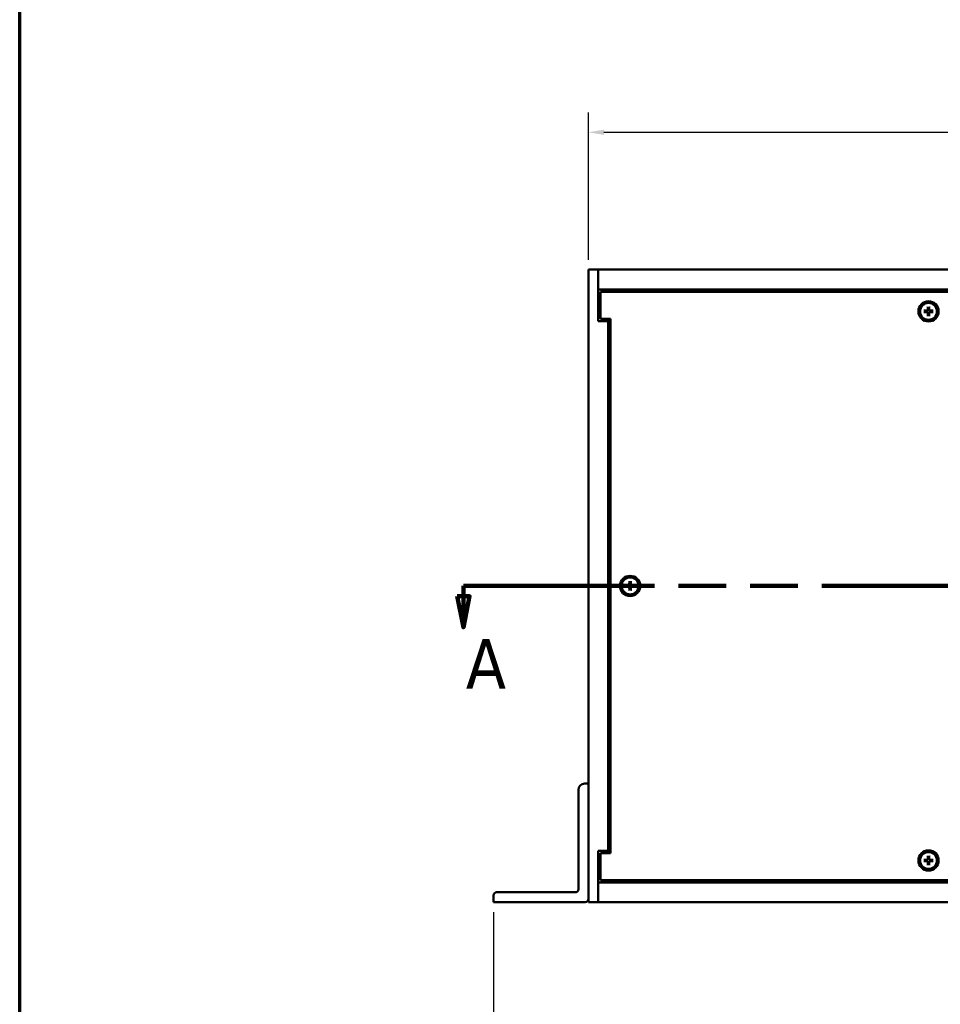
# Model space of a CAD drawing. Header units: millimetres. Extents: x 25 to 1702, y 51 to 1067.
# Tile 2 of 9: x 25 to 321, y 457 to 773. Entities that reach past the tile are written whole.
import ezdxf

# ---------------------------------------------------------------- set-up
doc = ezdxf.new("R2010")
doc.units = ezdxf.units.MM
doc.header["$LTSCALE"] = 2
doc.linetypes.add('DOUBLE_DASH_CHAIN', pattern=[1.2403, 0.6614, -0.0827, 0.1654, -0.0827, 0.1654, -0.0827])
for name, color, linetype, lineweight in [('Border (ANSI)', 7, 'Continuous', 70), ('Dimension (ANSI)', 7, 'Continuous', 25), ('Section Line (ANSI)', 7, 'DOUBLE_DASH_CHAIN', 100), ('Visible (ANSI)', 7, 'Continuous', 50)]:
    doc.layers.add(name, color=color, linetype=linetype, lineweight=lineweight)
doc.styles.add('Label Text (ANSI)', font='tahoma.ttf')
doc.styles.add('Note Text (ANSI)', font='tahoma.ttf')
doc.dimstyles.new('Default - mm (ANSI)', dxfattribs={"dimscale": 2, "dimtxt": 5, "dimasz": 2.5, "dimexe": 3.175, "dimexo": 1.6002, "dimgap": 0.8, "dimtad": 0, "dimtih": 1, "dimtoh": 1, "dimrnd": 1e-08, "dimzin": 0, "dimdsep": 46, "dimtxsty": 'Note Text (ANSI)', "dimcen": 0.09, "dimdle": 10, "dimclrd": 256, "dimclre": 256, "dimclrt": 256, "dimadec": 1, "dimazin": 0, "dimtfac": 0.6096, "dimtofl": 0, "dimtmove": 0, "dimatfit": 3, "dimldrblk": 'Filled-1', "dimfxl": 1, "dimtolj": 1, "dimtzin": 0, "dimlwd": -1, "dimlwe": -1, "dimarcsym": 0})

# ---------------------------------------------------------------- blocks, each defined once
blk = doc.blocks.new('2dTransSection0')
at = {"layer": 'Section Line (ANSI)', "linetype": 'DOUBLE_DASH_CHAIN', "ltscale": 23.192327}
blk.add_line((83.94, 295.76), (329.33, 295.76), dxfattribs=at)
at = {"layer": 'Section Line (ANSI)', "linetype": 'Continuous'}
for p, q in [((83.94, 295.76), (99.21, 295.76)), ((83.94, 295.76), (83.94, 294.09)), ((82.94, 294.09), (83.94, 289.09)), ((84.94, 294.09), (82.94, 294.09)), ((83.94, 294.09), (83.94, 289.09)), ((83.94, 289.09), (84.94, 294.09))]:
    blk.add_line(p, q, dxfattribs=at)
at = {"layer": 'Section Line (ANSI)', "linetype": 'Continuous', "flags": 128}
blk.add_lwpolyline([(82.94, 294.09), (83.94, 289.09), (84.94, 294.09), (82.94, 294.09)], dxfattribs=at)
at = {"layer": 'Section Line (ANSI)'}
blk.add_solid([(82.94, 294.09), (83.94, 289.09), (84.94, 294.09), (82.94, 294.09)], dxfattribs=at)
at = {"layer": 'Section Line (ANSI)', "insert": (84.33, 279.25), "char_height": 8, "attachment_point": 7, "style": 'Label Text (ANSI)'}
blk.add_mtext('A', dxfattribs=at)
blk = doc.blocks.new('*D11')
at = {"layer": 'Defpoints', "color": 0, "transparency": 16777216}
for p in [(177.53, 489.92), (660.14, 489.92), (660.14, 436.09)]:
    blk.add_point(p, dxfattribs=at)
at = {"layer": 'Dimension (ANSI)', "transparency": 16777216}
for p, q in [((177.53, 486.72), (177.53, 429.74)), ((660.14, 486.72), (660.14, 429.74)), ((182.53, 436.09), (444.85, 436.09)), ((655.14, 436.09), (520.59, 436.09))]:
    blk.add_line(p, q, dxfattribs=at)
for points in [[(182.53, 436.93), (182.53, 435.26), (177.53, 436.09)], [(655.14, 436.93), (655.14, 435.26), (660.14, 436.09)]]:
    blk.add_solid(points, dxfattribs=at)
at = {"layer": 'Dimension (ANSI)', "transparency": 16777216, "char_height": 10, "attachment_point": 5, "style": 'Note Text (ANSI)'}
for s, insert in [('\\A1; 482.61 mm', (482.72, 442.92)), ('\\A1;[19.000 in]', (482.72, 427.95))]:
    blk.add_mtext(s, dxfattribs=dict(at, insert=insert))
blk = doc.blocks.new('Filled-1')
at = {"color": 0}
for p, q in [((0, 0), (-1, 0.333)), ((-1, 0.333), (-1, -0.333)), ((-1, 0), (0, 0)), ((-1, -0.333), (0, 0))]:
    blk.add_line(p, q, dxfattribs=at)
at = {"color": 0, "flags": 128}
blk.add_lwpolyline([(-1, -0.333), (0, 0), (-1, 0.333), (-1, -0.333)], dxfattribs=at)
at = {"color": 0}
blk.add_solid([(-1, -0.333), (0, 0), (-1, 0.333), (-1, -0.333)], dxfattribs=at)
blk = doc.blocks.new('Borders Default Border')
at = {"layer": 'Border (ANSI)', "flags": 128}
blk.add_lwpolyline([(12.7, 25.4), (12.7, 533.4), (850.9, 533.4), (850.9, 25.4), (12.7, 25.4)], dxfattribs=at)
blk = doc.blocks.new('*D17')
at = {"layer": 'Defpoints', "color": 0, "transparency": 16777216}
for p in [(629.66, 737.25), (208.01, 693.12), (629.66, 693.12)]:
    blk.add_point(p, dxfattribs=at)
at = {"layer": 'Dimension (ANSI)', "transparency": 16777216}
for p, q in [((208.01, 696.32), (208.01, 743.6)), ((629.66, 696.32), (629.66, 743.6)), ((213.01, 737.25), (452.13, 737.25)), ((624.66, 737.25), (527.88, 737.25))]:
    blk.add_line(p, q, dxfattribs=at)
for points in [[(213.01, 738.09), (213.01, 736.42), (208.01, 737.25)], [(624.66, 738.09), (624.66, 736.42), (629.66, 737.25)]]:
    blk.add_solid(points, dxfattribs=at)
at = {"layer": 'Dimension (ANSI)', "transparency": 16777216, "char_height": 10, "attachment_point": 5, "style": 'Note Text (ANSI)'}
for s, insert in [('\\A1; 421.65 mm', (490.01, 744.06)), ('\\A1;[16.600 in]', (490.01, 729.11))]:
    blk.add_mtext(s, dxfattribs=dict(at, insert=insert))

msp = doc.modelspace()

# ---------------------------------------------------------------- linework, layer by layer
at = {"layer": 'Visible (ANSI)'}
for p, q in [((211.181, 693.119), (208.006, 693.119)), ((208.006, 693.119), (208.006, 489.919)), ((211.181, 676.619), (211.181, 693.119)), ((211.181, 693.119), (626.481, 693.119)), ((211.181, 686.769), (211.181, 693.119)), ((626.481, 686.769), (211.181, 686.769)), ((211.931, 685.499), (211.181, 685.499)), ((625.731, 686.019), (211.931, 686.019)), ((211.931, 686.019), (211.931, 677.369)), ((317.004, 681.219), (316.979, 680.164)), ((317.011, 680.414), (317.007, 680.163)), ((317.456, 680.163), (317.452, 680.414)), ((317.458, 681.219), (317.483, 680.164)), ((211.931, 677.369), (215.106, 677.369)), ((215.106, 677.369), (215.106, 505.669)), ((315.731, 679.946), (316.787, 679.971)), ((315.731, 679.492), (316.787, 679.467)), ((316.787, 679.943), (316.536, 679.94)), ((316.536, 679.498), (316.787, 679.495)), ((317.004, 678.219), (316.979, 679.274)), ((317.007, 679.275), (317.011, 679.024)), ((317.452, 679.024), (317.456, 679.275)), ((317.458, 678.219), (317.483, 679.274)), ((317.926, 679.94), (317.675, 679.943)), ((317.675, 679.495), (317.926, 679.498)), ((318.731, 679.946), (317.676, 679.971)), ((318.731, 679.492), (317.676, 679.467)), ((214.356, 676.619), (211.181, 676.619)), ((215.106, 676.619), (214.356, 676.619)), ((214.356, 506.419), (214.356, 676.619)), ((219.906, 591.746), (220.962, 591.771)), ((220.962, 591.743), (220.711, 591.74)), ((221.179, 593.019), (221.154, 591.964)), ((221.186, 592.214), (221.182, 591.963)), ((221.631, 591.963), (221.627, 592.214)), ((221.633, 593.019), (221.658, 591.964)), ((222.101, 591.74), (221.85, 591.743)), ((222.906, 591.746), (221.851, 591.771)), ((219.906, 591.292), (220.962, 591.267)), ((220.711, 591.298), (220.962, 591.295)), ((221.179, 590.019), (221.154, 591.074)), ((221.182, 591.075), (221.186, 590.824)), ((221.627, 590.824), (221.631, 591.075)), ((221.633, 590.019), (221.658, 591.074)), ((221.85, 591.295), (222.101, 591.298)), ((222.906, 591.292), (221.851, 591.267)), ((204.831, 526.019), (204.831, 494.094)), ((208.006, 528.019), (206.831, 528.019)), ((211.181, 506.419), (211.181, 489.919)), ((214.356, 506.419), (211.181, 506.419)), ((215.106, 506.419), (214.356, 506.419)), ((211.931, 505.669), (211.931, 497.019)), ((215.106, 505.669), (211.931, 505.669)), ((315.731, 503.546), (316.787, 503.571)), ((315.731, 503.092), (316.787, 503.067)), ((316.787, 503.543), (316.536, 503.54)), ((316.536, 503.098), (316.787, 503.095)), ((317.004, 504.819), (316.979, 503.764)), ((317.011, 504.014), (317.007, 503.763)), ((317.456, 503.763), (317.452, 504.014)), ((317.458, 504.819), (317.483, 503.764)), ((317.926, 503.54), (317.675, 503.543)), ((317.675, 503.095), (317.926, 503.098)), ((318.731, 503.546), (317.676, 503.571)), ((318.731, 503.092), (317.676, 503.067)), ((317.004, 501.819), (316.979, 502.874)), ((317.007, 502.875), (317.011, 502.624)), ((317.452, 502.624), (317.456, 502.875)), ((317.458, 501.819), (317.483, 502.874)), ((211.181, 497.539), (211.931, 497.539)), ((211.931, 497.019), (625.731, 497.019)), ((211.181, 496.269), (626.481, 496.269)), ((177.526, 492.094), (177.526, 489.919)), ((203.831, 493.094), (178.526, 493.094)), ((177.526, 489.919), (207.006, 489.919)), ((211.181, 489.919), (208.006, 489.919)), ((626.481, 489.919), (211.181, 489.919))]:
    msp.add_line(p, q, dxfattribs=at)
at = {"layer": 'Visible (ANSI)', "flags": 128}
for points in [[(317.007, 680.163), (317.006, 680.149), (317.005, 680.136), (317.003, 680.123), (316.999, 680.109), (316.995, 680.096), (316.99, 680.082), (316.984, 680.069), (316.977, 680.056), (316.97, 680.043), (316.961, 680.031), (316.952, 680.019), (316.942, 680.009), (316.931, 679.999), (316.92, 679.989), (316.907, 679.981), (316.895, 679.973), (316.881, 679.966), (316.868, 679.96), (316.854, 679.955), (316.841, 679.951), (316.828, 679.948), (316.815, 679.946), (316.801, 679.944), (316.787, 679.943)], [(317.003, 681.136), (317.003, 681.138), (317.003, 681.14), (317.003, 681.143), (317.003, 681.145), (317.003, 681.148), (317.003, 681.151), (317.003, 681.154), (317.003, 681.157), (317.003, 681.16), (317.003, 681.163), (317.003, 681.167), (317.003, 681.171), (317.003, 681.174), (317.003, 681.178), (317.003, 681.182), (317.003, 681.186), (317.003, 681.19), (317.003, 681.194), (317.004, 681.198), (317.004, 681.202), (317.004, 681.206), (317.004, 681.211), (317.004, 681.215), (317.004, 681.219)], [(317.003, 681.136), (317.003, 681.094), (317.004, 681.054), (317.004, 681.015), (317.005, 680.978), (317.005, 680.941), (317.005, 680.906), (317.006, 680.871), (317.006, 680.838), (317.007, 680.806), (317.007, 680.774), (317.007, 680.744), (317.008, 680.714), (317.008, 680.686), (317.008, 680.658), (317.008, 680.63), (317.009, 680.604), (317.009, 680.578), (317.009, 680.553), (317.009, 680.528), (317.01, 680.504), (317.01, 680.481), (317.01, 680.458), (317.01, 680.436), (317.011, 680.414)], [(317.452, 680.414), (317.452, 680.436), (317.452, 680.458), (317.452, 680.481), (317.453, 680.504), (317.453, 680.528), (317.453, 680.553), (317.453, 680.578), (317.454, 680.604), (317.454, 680.63), (317.454, 680.658), (317.455, 680.686), (317.455, 680.714), (317.455, 680.744), (317.456, 680.774), (317.456, 680.806), (317.456, 680.838), (317.457, 680.871), (317.457, 680.906), (317.457, 680.941), (317.458, 680.978), (317.458, 681.015), (317.459, 681.054), (317.459, 681.094), (317.46, 681.136)], [(317.675, 679.943), (317.662, 679.944), (317.648, 679.946), (317.635, 679.948), (317.622, 679.951), (317.608, 679.955), (317.595, 679.96), (317.581, 679.966), (317.568, 679.973), (317.555, 679.981), (317.543, 679.989), (317.531, 679.999), (317.521, 680.009), (317.511, 680.019), (317.502, 680.031), (317.493, 680.043), (317.485, 680.056), (317.478, 680.069), (317.472, 680.082), (317.467, 680.096), (317.463, 680.109), (317.46, 680.123), (317.458, 680.136), (317.456, 680.149), (317.456, 680.163)], [(317.458, 681.219), (317.459, 681.215), (317.459, 681.211), (317.459, 681.206), (317.459, 681.202), (317.459, 681.198), (317.459, 681.194), (317.459, 681.19), (317.459, 681.186), (317.459, 681.182), (317.459, 681.178), (317.459, 681.174), (317.459, 681.171), (317.459, 681.167), (317.459, 681.163), (317.46, 681.16), (317.46, 681.157), (317.46, 681.154), (317.46, 681.151), (317.46, 681.148), (317.46, 681.145), (317.46, 681.143), (317.46, 681.14), (317.46, 681.138), (317.46, 681.136)], [(315.731, 679.946), (315.735, 679.946), (315.74, 679.946), (315.744, 679.947), (315.748, 679.947), (315.752, 679.947), (315.757, 679.947), (315.761, 679.947), (315.765, 679.947), (315.768, 679.947), (315.772, 679.947), (315.776, 679.947), (315.78, 679.947), (315.783, 679.947), (315.787, 679.947), (315.79, 679.947), (315.794, 679.947), (315.797, 679.947), (315.799, 679.947), (315.802, 679.947), (315.805, 679.947), (315.808, 679.947), (315.81, 679.947), (315.812, 679.947), (315.814, 679.947)], [(315.814, 679.491), (315.812, 679.491), (315.81, 679.491), (315.808, 679.491), (315.805, 679.491), (315.802, 679.491), (315.799, 679.491), (315.797, 679.491), (315.794, 679.491), (315.79, 679.491), (315.787, 679.491), (315.783, 679.491), (315.78, 679.491), (315.776, 679.491), (315.772, 679.491), (315.768, 679.491), (315.765, 679.491), (315.761, 679.491), (315.757, 679.491), (315.752, 679.491), (315.748, 679.491), (315.744, 679.492), (315.74, 679.492), (315.735, 679.492), (315.731, 679.492)], [(316.536, 679.94), (316.514, 679.94), (316.492, 679.94), (316.469, 679.94), (316.446, 679.941), (316.422, 679.941), (316.397, 679.941), (316.372, 679.941), (316.346, 679.942), (316.32, 679.942), (316.293, 679.942), (316.265, 679.942), (316.236, 679.943), (316.206, 679.943), (316.176, 679.943), (316.144, 679.944), (316.112, 679.944), (316.079, 679.944), (316.045, 679.945), (316.009, 679.945), (315.973, 679.946), (315.935, 679.946), (315.896, 679.946), (315.856, 679.947), (315.814, 679.947)], [(315.814, 679.491), (315.856, 679.491), (315.896, 679.492), (315.935, 679.492), (315.973, 679.492), (316.009, 679.493), (316.045, 679.493), (316.079, 679.494), (316.112, 679.494), (316.144, 679.494), (316.176, 679.495), (316.206, 679.495), (316.236, 679.495), (316.265, 679.496), (316.293, 679.496), (316.32, 679.496), (316.346, 679.497), (316.372, 679.497), (316.397, 679.497), (316.422, 679.497), (316.446, 679.498), (316.469, 679.498), (316.492, 679.498), (316.514, 679.498), (316.536, 679.498)], [(316.787, 679.495), (316.801, 679.494), (316.815, 679.493), (316.828, 679.49), (316.841, 679.487), (316.854, 679.483), (316.868, 679.478), (316.881, 679.472), (316.895, 679.465), (316.907, 679.457), (316.92, 679.449), (316.931, 679.439), (316.942, 679.429), (316.952, 679.419), (316.961, 679.407), (316.97, 679.395), (316.977, 679.382), (316.984, 679.369), (316.99, 679.356), (316.995, 679.342), (316.999, 679.329), (317.003, 679.316), (317.005, 679.302), (317.006, 679.289), (317.007, 679.275)], [(317.011, 679.024), (317.01, 679.002), (317.01, 678.98), (317.01, 678.957), (317.01, 678.934), (317.009, 678.91), (317.009, 678.885), (317.009, 678.86), (317.009, 678.834), (317.008, 678.808), (317.008, 678.78), (317.008, 678.752), (317.008, 678.724), (317.007, 678.694), (317.007, 678.664), (317.007, 678.632), (317.006, 678.6), (317.006, 678.567), (317.005, 678.532), (317.005, 678.497), (317.005, 678.461), (317.004, 678.423), (317.004, 678.384), (317.003, 678.344), (317.003, 678.302)], [(317.004, 678.219), (317.004, 678.223), (317.004, 678.227), (317.004, 678.232), (317.004, 678.236), (317.004, 678.24), (317.003, 678.244), (317.003, 678.249), (317.003, 678.253), (317.003, 678.256), (317.003, 678.26), (317.003, 678.264), (317.003, 678.268), (317.003, 678.271), (317.003, 678.275), (317.003, 678.278), (317.003, 678.281), (317.003, 678.284), (317.003, 678.287), (317.003, 678.29), (317.003, 678.293), (317.003, 678.295), (317.003, 678.298), (317.003, 678.3), (317.003, 678.302)], [(317.46, 678.302), (317.459, 678.344), (317.459, 678.384), (317.458, 678.423), (317.458, 678.461), (317.457, 678.497), (317.457, 678.532), (317.457, 678.567), (317.456, 678.6), (317.456, 678.632), (317.456, 678.664), (317.455, 678.694), (317.455, 678.724), (317.455, 678.752), (317.454, 678.78), (317.454, 678.808), (317.454, 678.834), (317.453, 678.86), (317.453, 678.885), (317.453, 678.91), (317.453, 678.934), (317.452, 678.957), (317.452, 678.98), (317.452, 679.002), (317.452, 679.024)], [(317.456, 679.275), (317.456, 679.289), (317.458, 679.302), (317.46, 679.316), (317.463, 679.329), (317.467, 679.342), (317.472, 679.356), (317.478, 679.369), (317.485, 679.382), (317.493, 679.395), (317.502, 679.407), (317.511, 679.419), (317.521, 679.429), (317.531, 679.439), (317.543, 679.449), (317.555, 679.457), (317.568, 679.465), (317.581, 679.472), (317.595, 679.478), (317.608, 679.483), (317.622, 679.487), (317.635, 679.49), (317.648, 679.493), (317.662, 679.494), (317.675, 679.495)], [(317.46, 678.302), (317.46, 678.3), (317.46, 678.298), (317.46, 678.295), (317.46, 678.293), (317.46, 678.29), (317.46, 678.287), (317.46, 678.284), (317.46, 678.281), (317.46, 678.278), (317.459, 678.275), (317.459, 678.271), (317.459, 678.268), (317.459, 678.264), (317.459, 678.26), (317.459, 678.256), (317.459, 678.253), (317.459, 678.249), (317.459, 678.244), (317.459, 678.24), (317.459, 678.236), (317.459, 678.232), (317.459, 678.227), (317.459, 678.223), (317.458, 678.219)], [(318.648, 679.947), (318.607, 679.947), (318.566, 679.946), (318.527, 679.946), (318.49, 679.946), (318.453, 679.945), (318.418, 679.945), (318.384, 679.944), (318.35, 679.944), (318.318, 679.944), (318.287, 679.943), (318.256, 679.943), (318.227, 679.943), (318.198, 679.942), (318.17, 679.942), (318.143, 679.942), (318.116, 679.942), (318.09, 679.941), (318.065, 679.941), (318.041, 679.941), (318.017, 679.941), (317.993, 679.94), (317.97, 679.94), (317.948, 679.94), (317.926, 679.94)], [(317.926, 679.498), (317.948, 679.498), (317.97, 679.498), (317.993, 679.498), (318.017, 679.498), (318.041, 679.497), (318.065, 679.497), (318.09, 679.497), (318.116, 679.497), (318.143, 679.496), (318.17, 679.496), (318.198, 679.496), (318.227, 679.495), (318.256, 679.495), (318.287, 679.495), (318.318, 679.494), (318.35, 679.494), (318.384, 679.494), (318.418, 679.493), (318.453, 679.493), (318.49, 679.492), (318.527, 679.492), (318.566, 679.492), (318.607, 679.491), (318.648, 679.491)], [(318.648, 679.947), (318.65, 679.947), (318.653, 679.947), (318.655, 679.947), (318.658, 679.947), (318.66, 679.947), (318.663, 679.947), (318.666, 679.947), (318.669, 679.947), (318.672, 679.947), (318.676, 679.947), (318.679, 679.947), (318.683, 679.947), (318.687, 679.947), (318.69, 679.947), (318.694, 679.947), (318.698, 679.947), (318.702, 679.947), (318.706, 679.947), (318.71, 679.947), (318.714, 679.947), (318.719, 679.947), (318.723, 679.946), (318.727, 679.946), (318.731, 679.946)], [(318.731, 679.492), (318.727, 679.492), (318.723, 679.492), (318.719, 679.492), (318.714, 679.491), (318.71, 679.491), (318.706, 679.491), (318.702, 679.491), (318.698, 679.491), (318.694, 679.491), (318.69, 679.491), (318.687, 679.491), (318.683, 679.491), (318.679, 679.491), (318.676, 679.491), (318.672, 679.491), (318.669, 679.491), (318.666, 679.491), (318.663, 679.491), (318.66, 679.491), (318.658, 679.491), (318.655, 679.491), (318.653, 679.491), (318.65, 679.491), (318.648, 679.491)], [(219.906, 591.746), (219.91, 591.746), (219.915, 591.746), (219.919, 591.747), (219.923, 591.747), (219.927, 591.747), (219.932, 591.747), (219.936, 591.747), (219.94, 591.747), (219.943, 591.747), (219.947, 591.747), (219.951, 591.747), (219.955, 591.747), (219.958, 591.747), (219.962, 591.747), (219.965, 591.747), (219.969, 591.747), (219.972, 591.747), (219.974, 591.747), (219.977, 591.747), (219.98, 591.747), (219.983, 591.747), (219.985, 591.747), (219.987, 591.747), (219.989, 591.747)], [(220.711, 591.74), (220.689, 591.74), (220.667, 591.74), (220.644, 591.74), (220.621, 591.741), (220.597, 591.741), (220.572, 591.741), (220.547, 591.741), (220.521, 591.742), (220.495, 591.742), (220.468, 591.742), (220.44, 591.742), (220.411, 591.743), (220.381, 591.743), (220.351, 591.743), (220.319, 591.744), (220.287, 591.744), (220.254, 591.744), (220.22, 591.745), (220.184, 591.745), (220.148, 591.746), (220.11, 591.746), (220.071, 591.746), (220.031, 591.747), (219.989, 591.747)], [(221.182, 591.963), (221.181, 591.949), (221.18, 591.936), (221.178, 591.923), (221.174, 591.909), (221.17, 591.896), (221.165, 591.882), (221.159, 591.869), (221.152, 591.856), (221.145, 591.843), (221.136, 591.831), (221.127, 591.819), (221.117, 591.809), (221.106, 591.799), (221.095, 591.789), (221.082, 591.781), (221.07, 591.773), (221.056, 591.766), (221.043, 591.76), (221.029, 591.755), (221.016, 591.751), (221.003, 591.748), (220.99, 591.746), (220.976, 591.744), (220.962, 591.743)], [(221.178, 592.936), (221.178, 592.938), (221.178, 592.94), (221.178, 592.943), (221.178, 592.945), (221.178, 592.948), (221.178, 592.951), (221.178, 592.954), (221.178, 592.957), (221.178, 592.96), (221.178, 592.963), (221.178, 592.967), (221.178, 592.971), (221.178, 592.974), (221.178, 592.978), (221.178, 592.982), (221.178, 592.986), (221.178, 592.99), (221.178, 592.994), (221.179, 592.998), (221.179, 593.002), (221.179, 593.006), (221.179, 593.011), (221.179, 593.015), (221.179, 593.019)], [(221.178, 592.936), (221.178, 592.894), (221.179, 592.854), (221.179, 592.815), (221.18, 592.778), (221.18, 592.741), (221.18, 592.706), (221.181, 592.671), (221.181, 592.638), (221.182, 592.606), (221.182, 592.574), (221.182, 592.544), (221.183, 592.514), (221.183, 592.486), (221.183, 592.458), (221.183, 592.43), (221.184, 592.404), (221.184, 592.378), (221.184, 592.353), (221.184, 592.328), (221.185, 592.304), (221.185, 592.281), (221.185, 592.258), (221.185, 592.236), (221.186, 592.214)], [(221.627, 592.214), (221.627, 592.236), (221.627, 592.258), (221.627, 592.281), (221.628, 592.304), (221.628, 592.328), (221.628, 592.353), (221.628, 592.378), (221.629, 592.404), (221.629, 592.43), (221.629, 592.458), (221.63, 592.486), (221.63, 592.514), (221.63, 592.544), (221.631, 592.574), (221.631, 592.606), (221.631, 592.638), (221.632, 592.671), (221.632, 592.706), (221.632, 592.741), (221.633, 592.778), (221.633, 592.815), (221.634, 592.854), (221.634, 592.894), (221.635, 592.936)], [(221.85, 591.743), (221.837, 591.744), (221.823, 591.746), (221.81, 591.748), (221.797, 591.751), (221.783, 591.755), (221.77, 591.76), (221.756, 591.766), (221.743, 591.773), (221.73, 591.781), (221.718, 591.789), (221.706, 591.799), (221.696, 591.809), (221.686, 591.819), (221.677, 591.831), (221.668, 591.843), (221.66, 591.856), (221.653, 591.869), (221.647, 591.882), (221.642, 591.896), (221.638, 591.909), (221.635, 591.923), (221.633, 591.936), (221.631, 591.949), (221.631, 591.963)], [(221.633, 593.019), (221.634, 593.015), (221.634, 593.011), (221.634, 593.006), (221.634, 593.002), (221.634, 592.998), (221.634, 592.994), (221.634, 592.99), (221.634, 592.986), (221.634, 592.982), (221.634, 592.978), (221.634, 592.974), (221.634, 592.971), (221.634, 592.967), (221.634, 592.963), (221.635, 592.96), (221.635, 592.957), (221.635, 592.954), (221.635, 592.951), (221.635, 592.948), (221.635, 592.945), (221.635, 592.943), (221.635, 592.94), (221.635, 592.938), (221.635, 592.936)], [(222.823, 591.747), (222.782, 591.747), (222.741, 591.746), (222.702, 591.746), (222.665, 591.746), (222.628, 591.745), (222.593, 591.745), (222.559, 591.744), (222.525, 591.744), (222.493, 591.744), (222.462, 591.743), (222.431, 591.743), (222.402, 591.743), (222.373, 591.742), (222.345, 591.742), (222.318, 591.742), (222.291, 591.742), (222.265, 591.741), (222.24, 591.741), (222.216, 591.741), (222.192, 591.741), (222.168, 591.74), (222.145, 591.74), (222.123, 591.74), (222.101, 591.74)], [(222.823, 591.747), (222.825, 591.747), (222.828, 591.747), (222.83, 591.747), (222.833, 591.747), (222.835, 591.747), (222.838, 591.747), (222.841, 591.747), (222.844, 591.747), (222.847, 591.747), (222.851, 591.747), (222.854, 591.747), (222.858, 591.747), (222.862, 591.747), (222.865, 591.747), (222.869, 591.747), (222.873, 591.747), (222.877, 591.747), (222.881, 591.747), (222.885, 591.747), (222.889, 591.747), (222.894, 591.747), (222.898, 591.746), (222.902, 591.746), (222.906, 591.746)], [(219.989, 591.291), (219.987, 591.291), (219.985, 591.291), (219.983, 591.291), (219.98, 591.291), (219.977, 591.291), (219.974, 591.291), (219.972, 591.291), (219.969, 591.291), (219.965, 591.291), (219.962, 591.291), (219.958, 591.291), (219.955, 591.291), (219.951, 591.291), (219.947, 591.291), (219.943, 591.291), (219.94, 591.291), (219.936, 591.291), (219.932, 591.291), (219.927, 591.291), (219.923, 591.291), (219.919, 591.292), (219.915, 591.292), (219.91, 591.292), (219.906, 591.292)], [(219.989, 591.291), (220.031, 591.291), (220.071, 591.292), (220.11, 591.292), (220.148, 591.292), (220.184, 591.293), (220.22, 591.293), (220.254, 591.294), (220.287, 591.294), (220.319, 591.294), (220.351, 591.295), (220.381, 591.295), (220.411, 591.295), (220.44, 591.296), (220.468, 591.296), (220.495, 591.296), (220.521, 591.297), (220.547, 591.297), (220.572, 591.297), (220.597, 591.297), (220.621, 591.298), (220.644, 591.298), (220.667, 591.298), (220.689, 591.298), (220.711, 591.298)], [(220.962, 591.295), (220.976, 591.294), (220.99, 591.293), (221.003, 591.29), (221.016, 591.287), (221.029, 591.283), (221.043, 591.278), (221.056, 591.272), (221.07, 591.265), (221.082, 591.257), (221.095, 591.249), (221.106, 591.239), (221.117, 591.229), (221.127, 591.219), (221.136, 591.207), (221.145, 591.195), (221.152, 591.182), (221.159, 591.169), (221.165, 591.156), (221.17, 591.142), (221.174, 591.129), (221.178, 591.116), (221.18, 591.102), (221.181, 591.089), (221.182, 591.075)], [(221.186, 590.824), (221.185, 590.802), (221.185, 590.78), (221.185, 590.757), (221.185, 590.734), (221.184, 590.71), (221.184, 590.685), (221.184, 590.66), (221.184, 590.634), (221.183, 590.608), (221.183, 590.58), (221.183, 590.552), (221.183, 590.524), (221.182, 590.494), (221.182, 590.464), (221.182, 590.432), (221.181, 590.4), (221.181, 590.367), (221.18, 590.332), (221.18, 590.297), (221.18, 590.261), (221.179, 590.223), (221.179, 590.184), (221.178, 590.144), (221.178, 590.102)], [(221.179, 590.019), (221.179, 590.023), (221.179, 590.027), (221.179, 590.032), (221.179, 590.036), (221.179, 590.04), (221.178, 590.044), (221.178, 590.049), (221.178, 590.053), (221.178, 590.056), (221.178, 590.06), (221.178, 590.064), (221.178, 590.068), (221.178, 590.071), (221.178, 590.075), (221.178, 590.078), (221.178, 590.081), (221.178, 590.084), (221.178, 590.087), (221.178, 590.09), (221.178, 590.093), (221.178, 590.095), (221.178, 590.098), (221.178, 590.1), (221.178, 590.102)], [(221.635, 590.102), (221.634, 590.144), (221.634, 590.184), (221.633, 590.223), (221.633, 590.261), (221.632, 590.297), (221.632, 590.332), (221.632, 590.367), (221.631, 590.4), (221.631, 590.432), (221.631, 590.464), (221.63, 590.494), (221.63, 590.524), (221.63, 590.552), (221.629, 590.58), (221.629, 590.608), (221.629, 590.634), (221.628, 590.66), (221.628, 590.685), (221.628, 590.71), (221.628, 590.734), (221.627, 590.757), (221.627, 590.78), (221.627, 590.802), (221.627, 590.824)], [(221.631, 591.075), (221.631, 591.089), (221.633, 591.102), (221.635, 591.116), (221.638, 591.129), (221.642, 591.142), (221.647, 591.156), (221.653, 591.169), (221.66, 591.182), (221.668, 591.195), (221.677, 591.207), (221.686, 591.219), (221.696, 591.229), (221.706, 591.239), (221.718, 591.249), (221.73, 591.257), (221.743, 591.265), (221.756, 591.272), (221.77, 591.278), (221.783, 591.283), (221.797, 591.287), (221.81, 591.29), (221.823, 591.293), (221.837, 591.294), (221.85, 591.295)], [(221.635, 590.102), (221.635, 590.1), (221.635, 590.098), (221.635, 590.095), (221.635, 590.093), (221.635, 590.09), (221.635, 590.087), (221.635, 590.084), (221.635, 590.081), (221.635, 590.078), (221.634, 590.075), (221.634, 590.071), (221.634, 590.068), (221.634, 590.064), (221.634, 590.06), (221.634, 590.056), (221.634, 590.053), (221.634, 590.049), (221.634, 590.044), (221.634, 590.04), (221.634, 590.036), (221.634, 590.032), (221.634, 590.027), (221.634, 590.023), (221.633, 590.019)], [(222.101, 591.298), (222.123, 591.298), (222.145, 591.298), (222.168, 591.298), (222.192, 591.298), (222.216, 591.297), (222.24, 591.297), (222.265, 591.297), (222.291, 591.297), (222.318, 591.296), (222.345, 591.296), (222.373, 591.296), (222.402, 591.295), (222.431, 591.295), (222.462, 591.295), (222.493, 591.294), (222.525, 591.294), (222.559, 591.294), (222.593, 591.293), (222.628, 591.293), (222.665, 591.292), (222.702, 591.292), (222.741, 591.292), (222.782, 591.291), (222.823, 591.291)], [(222.906, 591.292), (222.902, 591.292), (222.898, 591.292), (222.894, 591.292), (222.889, 591.291), (222.885, 591.291), (222.881, 591.291), (222.877, 591.291), (222.873, 591.291), (222.869, 591.291), (222.865, 591.291), (222.862, 591.291), (222.858, 591.291), (222.854, 591.291), (222.851, 591.291), (222.847, 591.291), (222.844, 591.291), (222.841, 591.291), (222.838, 591.291), (222.835, 591.291), (222.833, 591.291), (222.83, 591.291), (222.828, 591.291), (222.825, 591.291), (222.823, 591.291)], [(315.731, 503.546), (315.735, 503.546), (315.74, 503.546), (315.744, 503.547), (315.748, 503.547), (315.752, 503.547), (315.757, 503.547), (315.761, 503.547), (315.765, 503.547), (315.768, 503.547), (315.772, 503.547), (315.776, 503.547), (315.78, 503.547), (315.783, 503.547), (315.787, 503.547), (315.79, 503.547), (315.794, 503.547), (315.797, 503.547), (315.799, 503.547), (315.802, 503.547), (315.805, 503.547), (315.808, 503.547), (315.81, 503.547), (315.812, 503.547), (315.814, 503.547)], [(315.814, 503.091), (315.812, 503.091), (315.81, 503.091), (315.808, 503.091), (315.805, 503.091), (315.802, 503.091), (315.799, 503.091), (315.797, 503.091), (315.794, 503.091), (315.79, 503.091), (315.787, 503.091), (315.783, 503.091), (315.78, 503.091), (315.776, 503.091), (315.772, 503.091), (315.768, 503.091), (315.765, 503.091), (315.761, 503.091), (315.757, 503.091), (315.752, 503.091), (315.748, 503.091), (315.744, 503.092), (315.74, 503.092), (315.735, 503.092), (315.731, 503.092)], [(316.536, 503.54), (316.514, 503.54), (316.492, 503.54), (316.469, 503.54), (316.446, 503.541), (316.422, 503.541), (316.397, 503.541), (316.372, 503.541), (316.346, 503.542), (316.32, 503.542), (316.293, 503.542), (316.265, 503.542), (316.236, 503.543), (316.206, 503.543), (316.176, 503.543), (316.144, 503.544), (316.112, 503.544), (316.079, 503.544), (316.045, 503.545), (316.009, 503.545), (315.973, 503.546), (315.935, 503.546), (315.896, 503.546), (315.856, 503.547), (315.814, 503.547)], [(315.814, 503.091), (315.856, 503.091), (315.896, 503.092), (315.935, 503.092), (315.973, 503.092), (316.009, 503.093), (316.045, 503.093), (316.079, 503.094), (316.112, 503.094), (316.144, 503.094), (316.176, 503.095), (316.206, 503.095), (316.236, 503.095), (316.265, 503.096), (316.293, 503.096), (316.32, 503.096), (316.346, 503.097), (316.372, 503.097), (316.397, 503.097), (316.422, 503.097), (316.446, 503.098), (316.469, 503.098), (316.492, 503.098), (316.514, 503.098), (316.536, 503.098)], [(317.007, 503.763), (317.006, 503.749), (317.005, 503.736), (317.003, 503.723), (316.999, 503.709), (316.995, 503.696), (316.99, 503.682), (316.984, 503.669), (316.977, 503.656), (316.97, 503.643), (316.961, 503.631), (316.952, 503.619), (316.942, 503.609), (316.931, 503.599), (316.92, 503.589), (316.907, 503.581), (316.895, 503.573), (316.881, 503.566), (316.868, 503.56), (316.854, 503.555), (316.841, 503.551), (316.828, 503.548), (316.815, 503.546), (316.801, 503.544), (316.787, 503.543)], [(316.787, 503.095), (316.801, 503.094), (316.815, 503.093), (316.828, 503.09), (316.841, 503.087), (316.854, 503.083), (316.868, 503.078), (316.881, 503.072), (316.895, 503.065), (316.907, 503.057), (316.92, 503.049), (316.931, 503.039), (316.942, 503.029), (316.952, 503.019), (316.961, 503.007), (316.97, 502.995), (316.977, 502.982), (316.984, 502.969), (316.99, 502.956), (316.995, 502.942), (316.999, 502.929), (317.003, 502.916), (317.005, 502.902), (317.006, 502.889), (317.007, 502.875)], [(317.003, 504.736), (317.003, 504.738), (317.003, 504.74), (317.003, 504.743), (317.003, 504.745), (317.003, 504.748), (317.003, 504.751), (317.003, 504.754), (317.003, 504.757), (317.003, 504.76), (317.003, 504.763), (317.003, 504.767), (317.003, 504.771), (317.003, 504.774), (317.003, 504.778), (317.003, 504.782), (317.003, 504.786), (317.003, 504.79), (317.003, 504.794), (317.004, 504.798), (317.004, 504.802), (317.004, 504.806), (317.004, 504.811), (317.004, 504.815), (317.004, 504.819)], [(317.003, 504.736), (317.003, 504.694), (317.004, 504.654), (317.004, 504.615), (317.005, 504.578), (317.005, 504.541), (317.005, 504.506), (317.006, 504.471), (317.006, 504.438), (317.007, 504.406), (317.007, 504.374), (317.007, 504.344), (317.008, 504.314), (317.008, 504.286), (317.008, 504.258), (317.008, 504.23), (317.009, 504.204), (317.009, 504.178), (317.009, 504.153), (317.009, 504.128), (317.01, 504.104), (317.01, 504.081), (317.01, 504.058), (317.01, 504.036), (317.011, 504.014)], [(317.452, 504.014), (317.452, 504.036), (317.452, 504.058), (317.452, 504.081), (317.453, 504.104), (317.453, 504.128), (317.453, 504.153), (317.453, 504.178), (317.454, 504.204), (317.454, 504.23), (317.454, 504.258), (317.455, 504.286), (317.455, 504.314), (317.455, 504.344), (317.456, 504.374), (317.456, 504.406), (317.456, 504.438), (317.457, 504.471), (317.457, 504.506), (317.457, 504.541), (317.458, 504.578), (317.458, 504.615), (317.459, 504.654), (317.459, 504.694), (317.46, 504.736)], [(317.675, 503.543), (317.662, 503.544), (317.648, 503.546), (317.635, 503.548), (317.622, 503.551), (317.608, 503.555), (317.595, 503.56), (317.581, 503.566), (317.568, 503.573), (317.555, 503.581), (317.543, 503.589), (317.531, 503.599), (317.521, 503.609), (317.511, 503.619), (317.502, 503.631), (317.493, 503.643), (317.485, 503.656), (317.478, 503.669), (317.472, 503.682), (317.467, 503.696), (317.463, 503.709), (317.46, 503.723), (317.458, 503.736), (317.456, 503.749), (317.456, 503.763)], [(317.456, 502.875), (317.456, 502.889), (317.458, 502.902), (317.46, 502.916), (317.463, 502.929), (317.467, 502.942), (317.472, 502.956), (317.478, 502.969), (317.485, 502.982), (317.493, 502.995), (317.502, 503.007), (317.511, 503.019), (317.521, 503.029), (317.531, 503.039), (317.543, 503.049), (317.555, 503.057), (317.568, 503.065), (317.581, 503.072), (317.595, 503.078), (317.608, 503.083), (317.622, 503.087), (317.635, 503.09), (317.648, 503.093), (317.662, 503.094), (317.675, 503.095)], [(317.458, 504.819), (317.459, 504.815), (317.459, 504.811), (317.459, 504.806), (317.459, 504.802), (317.459, 504.798), (317.459, 504.794), (317.459, 504.79), (317.459, 504.786), (317.459, 504.782), (317.459, 504.778), (317.459, 504.774), (317.459, 504.771), (317.459, 504.767), (317.459, 504.763), (317.46, 504.76), (317.46, 504.757), (317.46, 504.754), (317.46, 504.751), (317.46, 504.748), (317.46, 504.745), (317.46, 504.743), (317.46, 504.74), (317.46, 504.738), (317.46, 504.736)], [(318.648, 503.547), (318.607, 503.547), (318.566, 503.546), (318.527, 503.546), (318.49, 503.546), (318.453, 503.545), (318.418, 503.545), (318.384, 503.544), (318.35, 503.544), (318.318, 503.544), (318.287, 503.543), (318.256, 503.543), (318.227, 503.543), (318.198, 503.542), (318.17, 503.542), (318.143, 503.542), (318.116, 503.542), (318.09, 503.541), (318.065, 503.541), (318.041, 503.541), (318.017, 503.541), (317.993, 503.54), (317.97, 503.54), (317.948, 503.54), (317.926, 503.54)], [(317.926, 503.098), (317.948, 503.098), (317.97, 503.098), (317.993, 503.098), (318.017, 503.098), (318.041, 503.097), (318.065, 503.097), (318.09, 503.097), (318.116, 503.097), (318.143, 503.096), (318.17, 503.096), (318.198, 503.096), (318.227, 503.095), (318.256, 503.095), (318.287, 503.095), (318.318, 503.094), (318.35, 503.094), (318.384, 503.094), (318.418, 503.093), (318.453, 503.093), (318.49, 503.092), (318.527, 503.092), (318.566, 503.092), (318.607, 503.091), (318.648, 503.091)], [(318.648, 503.547), (318.65, 503.547), (318.653, 503.547), (318.655, 503.547), (318.658, 503.547), (318.66, 503.547), (318.663, 503.547), (318.666, 503.547), (318.669, 503.547), (318.672, 503.547), (318.676, 503.547), (318.679, 503.547), (318.683, 503.547), (318.687, 503.547), (318.69, 503.547), (318.694, 503.547), (318.698, 503.547), (318.702, 503.547), (318.706, 503.547), (318.71, 503.547), (318.714, 503.547), (318.719, 503.547), (318.723, 503.546), (318.727, 503.546), (318.731, 503.546)], [(318.731, 503.092), (318.727, 503.092), (318.723, 503.092), (318.719, 503.092), (318.714, 503.091), (318.71, 503.091), (318.706, 503.091), (318.702, 503.091), (318.698, 503.091), (318.694, 503.091), (318.69, 503.091), (318.687, 503.091), (318.683, 503.091), (318.679, 503.091), (318.676, 503.091), (318.672, 503.091), (318.669, 503.091), (318.666, 503.091), (318.663, 503.091), (318.66, 503.091), (318.658, 503.091), (318.655, 503.091), (318.653, 503.091), (318.65, 503.091), (318.648, 503.091)], [(317.011, 502.624), (317.01, 502.602), (317.01, 502.58), (317.01, 502.557), (317.01, 502.534), (317.009, 502.51), (317.009, 502.485), (317.009, 502.46), (317.009, 502.434), (317.008, 502.408), (317.008, 502.38), (317.008, 502.352), (317.008, 502.324), (317.007, 502.294), (317.007, 502.264), (317.007, 502.232), (317.006, 502.2), (317.006, 502.167), (317.005, 502.132), (317.005, 502.097), (317.005, 502.061), (317.004, 502.023), (317.004, 501.984), (317.003, 501.944), (317.003, 501.902)], [(317.004, 501.819), (317.004, 501.823), (317.004, 501.827), (317.004, 501.832), (317.004, 501.836), (317.004, 501.84), (317.003, 501.844), (317.003, 501.849), (317.003, 501.853), (317.003, 501.856), (317.003, 501.86), (317.003, 501.864), (317.003, 501.868), (317.003, 501.871), (317.003, 501.875), (317.003, 501.878), (317.003, 501.881), (317.003, 501.884), (317.003, 501.887), (317.003, 501.89), (317.003, 501.893), (317.003, 501.895), (317.003, 501.898), (317.003, 501.9), (317.003, 501.902)], [(317.46, 501.902), (317.459, 501.944), (317.459, 501.984), (317.458, 502.023), (317.458, 502.061), (317.457, 502.097), (317.457, 502.132), (317.457, 502.167), (317.456, 502.2), (317.456, 502.232), (317.456, 502.264), (317.455, 502.294), (317.455, 502.324), (317.455, 502.352), (317.454, 502.38), (317.454, 502.408), (317.454, 502.434), (317.453, 502.46), (317.453, 502.485), (317.453, 502.51), (317.453, 502.534), (317.452, 502.557), (317.452, 502.58), (317.452, 502.602), (317.452, 502.624)], [(317.46, 501.902), (317.46, 501.9), (317.46, 501.898), (317.46, 501.895), (317.46, 501.893), (317.46, 501.89), (317.46, 501.887), (317.46, 501.884), (317.46, 501.881), (317.46, 501.878), (317.459, 501.875), (317.459, 501.871), (317.459, 501.868), (317.459, 501.864), (317.459, 501.86), (317.459, 501.856), (317.459, 501.853), (317.459, 501.849), (317.459, 501.844), (317.459, 501.84), (317.459, 501.836), (317.459, 501.832), (317.459, 501.827), (317.459, 501.823), (317.458, 501.819)]]:
    msp.add_lwpolyline(points, dxfattribs=at)
at = {"layer": 'Visible (ANSI)'}
for centre, radius in [((317.231, 679.719), 3.25), ((317.231, 679.719), 2.715), ((221.406, 591.519), 3.25), ((221.406, 591.519), 2.715), ((317.231, 503.319), 3.25), ((317.231, 503.319), 2.715)]:
    msp.add_circle(centre, radius, dxfattribs=at)
for centre, radius, start, end in [((316.782, 680.168), 0.197, 271.34818, 358.65182), ((317.231, 679.719), 0.729, 72.39692, 107.60308), ((317.681, 680.168), 0.197, 181.34818, 268.65182), ((317.231, 679.719), 0.729, 162.39692, 197.60308), ((316.782, 679.27), 0.197, 1.34818, 88.65182), ((317.231, 679.719), 0.729, 252.39692, 287.60308), ((317.681, 679.27), 0.197, 91.34818, 178.65182), ((317.231, 679.719), 0.729, 342.39692, 17.60308), ((221.406, 591.519), 0.729, 162.39692, 197.60308), ((220.957, 591.968), 0.197, 271.34818, 358.65182), ((221.406, 591.519), 0.729, 72.39692, 107.60308), ((221.856, 591.968), 0.197, 181.34818, 268.65182), ((221.406, 591.519), 0.729, 342.39692, 17.60308), ((220.957, 591.07), 0.197, 1.34818, 88.65182), ((221.406, 591.519), 0.729, 252.39692, 287.60308), ((221.856, 591.07), 0.197, 91.34818, 178.65182), ((206.831, 526.019), 2, 90, 180), ((317.231, 503.319), 0.729, 162.39692, 197.60308), ((316.782, 503.768), 0.197, 271.34818, 358.65182), ((316.782, 502.87), 0.197, 1.34818, 88.65182), ((317.231, 503.319), 0.729, 72.39692, 107.60308), ((317.681, 503.768), 0.197, 181.34818, 268.65182), ((317.681, 502.87), 0.197, 91.34818, 178.65182), ((317.231, 503.319), 0.729, 342.39692, 17.60308), ((317.231, 503.319), 0.729, 252.39692, 287.60308), ((203.831, 494.094), 1, 270, 0), ((178.526, 492.094), 1, 90, 180), ((207.006, 490.919), 1, 270, 0)]:
    msp.add_arc(centre, radius, start, end, dxfattribs=at)

# ---------------------------------------------------------------- block references
at = {"xscale": 2, "yscale": 2, "zscale": 2}
msp.add_blockref('Borders Default Border', (0, 0), dxfattribs=at)
at = {"layer": 'Section Line (ANSI)', "xscale": 2, "yscale": 2, "zscale": 2}
msp.add_blockref('2dTransSection0', (0, 0), dxfattribs=at)

# ---------------------------------------------------------------- dimensions: what is measured, and where the dimension line sits
at = {"layer": 'Dimension (ANSI)'}
for base, p1, p2, text, picture, middle in [((629.656, 737.254), (208.006, 693.119), (629.656, 693.119), ' <> mm\\X[16.600 in]', '*D17', (490.006, 737.254)), ((660.136, 436.094), (177.526, 489.919), (660.136, 489.919), ' <> mm\\X[19.000 in]', '*D11', (482.719, 436.094))]:
    dim = msp.add_linear_dim(base=base, p1=p1, p2=p2, angle=180, text=text, dimstyle='Default - mm (ANSI)', override={"dimgap": 0.8, "dimtih": 0, "dimtoh": 0, "dimdec": 2, "dimpost": '', "dimtol": 0, "dimlim": 0, "dimtp": 0, "dimtm": 0, "dimtdec": 2, "dimatfit": 1}, dxfattribs=at)
    dim.commit()
    dim.dimension.update_dxf_attribs({"geometry": picture, "text_midpoint": middle, "dimtype": 160})

doc.saveas('drawing.dxf')
